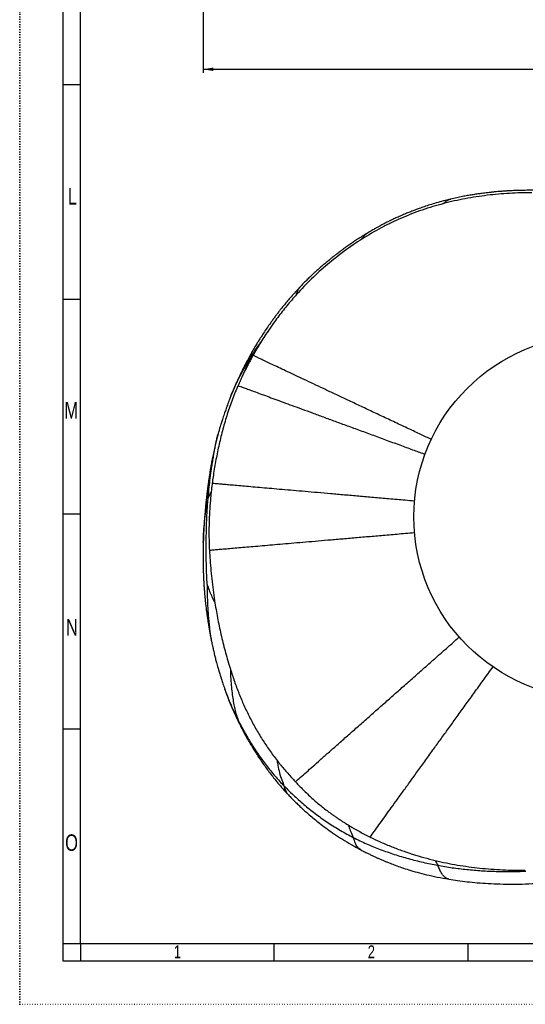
# Model space of a CAD drawing. Extents: x 0 to 594, y 0 to 841.
# Tile 1 of 9: x 0 to 146, y 0 to 284. Entities that reach past the tile are written whole.
import ezdxf

# ---------------------------------------------------------------- set-up
doc = ezdxf.new("R2010")
doc.units = 0
doc.linetypes.add('SLD-PUNTI', pattern=[0.635, 0, -0.635])
doc.linetypes.add('SLD-SOLIDO', pattern=[0])
doc.layers.get('0').update_dxf_attribs({"linetype": 'CONTINUOUS'})
doc.layers.add('FORMAT', color=7, linetype='SLD-SOLIDO')
doc.styles.add('SLDTEXTSTYLE2', font='ARIALN.TTF', dxfattribs={"width": 0.87})
doc.styles.add('SLDTEXTSTYLE3', font='GOTHIC.TTF', dxfattribs={"width": 0.913})
doc.dimstyles.new('SLDDIMSTYLE0', dxfattribs={"dimtxt": 2.645833, "dimasz": 3, "dimexe": 0, "dimexo": 0.0625, "dimgap": 0.661458, "dimtad": 0, "dimdec": 1, "dimlfac": 2, "dimrnd": 1e-09, "dimzin": 12, "dimtxsty": 'SLDTEXTSTYLE3', "dimsah": 1, "dimcen": 0.09, "dimazin": 3, "dimtfac": 1, "dimtdec": 1, "dimtofl": 0, "dimtmove": 0, "dimatfit": 3, "dimtolj": 1, "dimtzin": 12})

# ---------------------------------------------------------------- blocks, each defined once
blk = doc.blocks.new('_D')
at = {"layer": 'FORMAT', "color": 7}
for p, q in [((290.42, 392.43), (290.42, 269.02)), ((52.91, 379.97), (52.91, 269.02)), ((167.41, 275.35), (166.6, 275.35)), ((166.6, 275.35), (166.6, 268.22)), ((175.92, 275.35), (176.73, 275.35)), ((176.73, 275.35), (176.73, 268.22)), ((171.71, 272.06), (174.44, 272.06)), ((52.91, 270.02), (164.29, 270.02)), ((166.6, 268.22), (167.41, 268.22)), ((176.73, 268.22), (175.92, 268.22)), ((290.42, 270.02), (179.04, 270.02))]:
    blk.add_line(p, q, dxfattribs=at)
for points in [[(52.91, 270.02), (55.91, 269.52), (55.91, 270.52)], [(290.42, 270.02), (287.42, 270.52), (287.42, 269.52)]]:
    blk.add_solid(points, dxfattribs=at)
at = {"layer": 'FORMAT', "color": 7, "attachment_point": 1, "style": 'SLDTEXTSTYLE3'}
for s, insert, char_height in [('18', (167.41, 273.21), 2.646), ('1', (172.1, 275.2), 2.65), ('"', (174.83, 273.21), 2.65), ('2', (172.1, 271.6), 2.65), ('470', (168.73, 267.53), 2.646)]:
    blk.add_mtext(s, dxfattribs=dict(at, insert=insert, char_height=char_height))

msp = doc.modelspace()

# ---------------------------------------------------------------- linework, layer by layer
at = {"color": 7, "linetype": 'SLD-PUNTI'}
for q in [(0.001, 841), (594.499, -0.001)]:
    msp.add_line((0.001, -0.001), q, dxfattribs=at)
at = {"color": 7, "linetype": 'SLD-SOLIDO'}
for p, q in [((12.501, 12.499), (12.501, 828.499)), ((17.501, 17.499), (17.501, 823.499)), ((17.501, 265.499), (12.501, 265.499)), ((17.501, 203.499), (12.501, 203.499)), ((60.936, 175.648), (60.952, 175.69)), ((17.501, 141.499), (12.501, 141.499)), ((52.972, 133.323), (52.976, 133.427)), ((55.351, 104.792), (55.357, 104.767)), ((59.223, 91.009), (59.206, 91.058)), ((17.501, 79.499), (12.501, 79.499)), ((17.501, 17.499), (12.501, 17.499)), ((17.501, 17.499), (12.501, 17.499)), ((577.001, 17.499), (17.501, 17.499)), ((17.501, 17.499), (17.501, 12.499)), ((73.451, 12.499), (73.451, 17.499)), ((129.401, 12.499), (129.401, 17.499)), ((582.001, 12.499), (12.501, 12.499))]:
    msp.add_line(p, q, dxfattribs=at)
msp.add_circle((166.235, 140.752), 52.5, dxfattribs=at)
at = {"color": 8, "linetype": 'SLD-SOLIDO'}
for points in [[(147.793, 234.352), (146.72, 234.352), (144.572, 234.328), (141.353, 234.207), (138.139, 233.976), (134.934, 233.637), (131.741, 233.199), (128.563, 232.66), (125.407, 232.007), (123.319, 231.498), (122.28, 231.225)], [(98.772, 220.985), (97.025, 219.879), (93.608, 217.546), (88.739, 213.698), (84.148, 209.524), (81.285, 206.54), (79.904, 205.002)], [(54.78, 142.108), (54.754, 141.657), (54.731, 141.205), (54.71, 140.752)], [(63.028, 82.087), (63.318, 81.514), (63.909, 80.369), (64.829, 78.669), (65.786, 76.988), (66.783, 75.328), (67.826, 73.692), (68.912, 72.081), (70.04, 70.496), (71.209, 68.939), (72.419, 67.411), (73.67, 65.915), (74.964, 64.454), (75.857, 63.506), (76.312, 63.037)], [(76.312, 63.037), (76.792, 62.543), (77.765, 61.565), (79.261, 60.132), (80.793, 58.737), (82.365, 57.382), (83.976, 56.07), (85.625, 54.804), (87.312, 53.583), (89.035, 52.409), (90.793, 51.283), (92.583, 50.204), (94.404, 49.172), (95.636, 48.514), (96.258, 48.194)], [(96.258, 48.194), (96.889, 47.869), (98.16, 47.235), (100.097, 46.338), (102.064, 45.5), (104.056, 44.717), (106.069, 43.984), (108.101, 43.295), (110.15, 42.652), (112.216, 42.057), (114.296, 41.51), (116.389, 41.008), (118.494, 40.552), (119.905, 40.275), (120.611, 40.144)], [(119.924, 41.542), (120.167, 41.042), (120.405, 40.574), (120.611, 40.144)], [(120.611, 40.144), (121.307, 40.015), (122.702, 39.772), (124.802, 39.447), (126.91, 39.167), (129.024, 38.929), (131.144, 38.734), (133.269, 38.578), (135.397, 38.462), (137.528, 38.383), (139.66, 38.341), (141.794, 38.337), (143.929, 38.372), (145.352, 38.421), (146.063, 38.453)]]:
    msp.add_open_spline(points, degree=3, dxfattribs=at)
at = {"color": 7, "linetype": 'SLD-SOLIDO'}
for points, knots in [([(149.867, 235.05), (149.258, 235.058), (148.069, 235.072), (146.328, 235.066), (144.689, 235.041), (143.183, 234.998), (141.837, 234.942), (140.653, 234.879), (139.545, 234.807), (138.5, 234.728), (137.449, 234.636), (136.443, 234.538), (135.48, 234.434), (134.626, 234.335), (133.831, 234.236), (132.944, 234.119), (131.823, 233.961), (130.544, 233.763), (129.155, 233.527), (127.704, 233.255), (126.081, 232.921), (124.948, 232.658), (124.352, 232.52)], [0, 0, 0, 0, 0.07107781, 0.13881837, 0.20312921, 0.26228308, 0.31468124, 0.36031393, 0.40061155, 0.44422229, 0.48254144, 0.52372932, 0.56225204, 0.59550959, 0.62409466, 0.6557788, 0.69984657, 0.75629792, 0.80676486, 0.86420068, 0.92861144, 1, 1, 1, 1]), ([(124.365, 232.523), (123.651, 232.349), (122.259, 232.008), (120.256, 231.453), (118.422, 230.896), (116.789, 230.357), (115.353, 229.853), (114.057, 229.373), (112.84, 228.901), (111.654, 228.423), (110.435, 227.912), (109.197, 227.37), (107.996, 226.82), (106.926, 226.31), (106.091, 225.897), (105.416, 225.554), (104.838, 225.254), (104.215, 224.924), (103.494, 224.532), (102.619, 224.044), (101.548, 223.429), (100.774, 222.965), (100.353, 222.713)], [0, 0, 0, 0, 0.08459541, 0.16483179, 0.23919491, 0.30514584, 0.36264644, 0.41431874, 0.464133, 0.51284404, 0.56147532, 0.61623701, 0.66869675, 0.71377647, 0.75287044, 0.77617704, 0.8012116, 0.82796969, 0.85767867, 0.89597236, 0.94351513, 1, 1, 1, 1]), ([(100.353, 222.713), (99.853, 222.407), (98.902, 221.826), (97.567, 220.969), (96.386, 220.188), (95.263, 219.421), (94.232, 218.697), (93.327, 218.044), (92.652, 217.546), (92.109, 217.139), (91.529, 216.7), (90.82, 216.152), (90.009, 215.511), (89.137, 214.804), (88.262, 214.078), (87.36, 213.309), (86.454, 212.519), (85.624, 211.776), (84.843, 211.06), (84.078, 210.345), (83.183, 209.483), (82.154, 208.462), (81.436, 207.718), (81.054, 207.322)], [0, 0, 0, 0, 0.0710834, 0.1350221, 0.1921638, 0.2425416, 0.2996398, 0.3446284, 0.3775616, 0.4010947, 0.4267516, 0.4656084, 0.5095237, 0.5518644, 0.6015328, 0.6472335, 0.6953369, 0.7472909, 0.7822371, 0.8240183, 0.8743226, 0.933119, 1, 1, 1, 1]), ([(81.052, 207.32), (80.563, 206.8), (79.644, 205.823), (78.389, 204.414), (77.321, 203.176), (76.433, 202.108), (75.714, 201.219), (75.08, 200.416), (74.476, 199.635), (73.849, 198.804), (73.216, 197.946), (72.455, 196.891), (71.583, 195.646), (70.62, 194.22), (69.809, 192.974), (69.129, 191.895), (68.527, 190.914), (67.844, 189.77), (67.361, 188.934), (67.1, 188.48)], [0, 0, 0, 0, 0.09121444, 0.17146739, 0.2411891, 0.30039908, 0.34912903, 0.38741414, 0.43116275, 0.47498902, 0.52014337, 0.56712602, 0.64079278, 0.71429432, 0.78648613, 0.8302909, 0.87683171, 0.93325661, 1, 1, 1, 1]), ([(67.1, 188.48), (66.91, 188.146), (66.564, 187.535), (66.105, 186.693), (65.736, 186.007), (65.42, 185.411), (65.015, 184.635), (64.484, 183.594), (63.915, 182.439), (63.427, 181.414), (63.051, 180.604), (62.718, 179.871), (62.457, 179.284), (62.243, 178.797), (62.061, 178.378), (61.847, 177.88), (61.593, 177.277), (61.286, 176.539), (61.065, 175.993), (60.944, 175.693)], [0, 0, 0, 0, 0.08086094, 0.14791584, 0.20164975, 0.24493806, 0.28971794, 0.38589301, 0.49075111, 0.56059502, 0.62507086, 0.67908252, 0.73118546, 0.76024638, 0.79093373, 0.82791427, 0.87397767, 0.93059631, 1, 1, 1, 1]), ([(118.781, 163.115), (117.773, 163.59), (115.584, 164.622), (112.099, 166.264), (108.335, 168.039), (104.509, 169.843), (100.816, 171.584), (97.266, 173.258), (93.873, 174.859), (90.647, 176.381), (87.604, 177.817), (84.743, 179.167), (82.056, 180.436), (79.554, 181.617), (77.247, 182.707), (75.141, 183.702), (73.238, 184.602), (71.554, 185.398), (70.106, 186.084), (68.916, 186.648), (67.968, 187.098), (67.55, 187.298), (67.34, 187.397)], [0, 0, 0, 0, 0.0373535, 0.0811688, 0.1321936, 0.1832192, 0.2342652, 0.2853427, 0.3364347, 0.3875181, 0.4385727, 0.4896142, 0.5406614, 0.5917033, 0.642734, 0.693767, 0.7448152, 0.7958599, 0.846895, 0.8979323, 0.9489685, 1, 1, 1, 1]), ([(63, 178.687), (63.237, 178.599), (63.711, 178.423), (64.746, 178.04), (66.029, 177.566), (67.576, 176.995), (69.364, 176.337), (71.376, 175.596), (73.594, 174.779), (76.016, 173.888), (78.635, 172.924), (81.443, 171.891), (84.427, 170.794), (87.6, 169.628), (90.962, 168.392), (94.499, 167.092), (98.198, 165.733), (102.049, 164.318), (106.037, 162.853), (109.97, 161.409), (113.624, 160.067), (115.926, 159.222), (116.988, 158.832)], [0, 0, 0, 0, 0.0509957, 0.1019958, 0.1529964, 0.2039948, 0.2550031, 0.3060157, 0.3570145, 0.408011, 0.4590162, 0.510025, 0.5610286, 0.612048, 0.6630972, 0.714154, 0.7651947, 0.8162036, 0.8671934, 0.9181851, 0.9622808, 1, 1, 1, 1]), ([(60.944, 175.692), (60.812, 175.361), (60.568, 174.746), (60.231, 173.868), (59.939, 173.086), (59.68, 172.376), (59.449, 171.731), (59.224, 171.088), (58.988, 170.401), (58.739, 169.658), (58.508, 168.948), (58.304, 168.311), (58.128, 167.747), (57.95, 167.168), (57.746, 166.488), (57.496, 165.632), (57.32, 164.997), (57.223, 164.646)], [0, 0, 0, 0, 0.091253, 0.1693129, 0.2397247, 0.3057255, 0.3623045, 0.4151841, 0.4803941, 0.5495508, 0.6172434, 0.673554, 0.7229437, 0.7711249, 0.8306475, 0.9066414, 1, 1, 1, 1]), ([(57.223, 164.646), (57.121, 164.263), (56.937, 163.574), (56.708, 162.66), (56.542, 161.972), (56.417, 161.437), (56.201, 160.502), (55.783, 158.587), (55.373, 156.468), (55.047, 154.596), (54.863, 153.483), (54.685, 152.352), (54.523, 151.256), (54.384, 150.264), (54.255, 149.299), (54.126, 148.289), (53.997, 147.223), (53.881, 146.204), (53.768, 145.165), (53.658, 144.087), (53.558, 143.033), (53.481, 142.16), (53.419, 141.429), (53.361, 140.693), (53.299, 139.875), (53.242, 139.046), (53.196, 138.314), (53.16, 137.719), (53.133, 137.237), (53.108, 136.771), (53.081, 136.222), (53.047, 135.496), (53.007, 134.535), (52.985, 133.822), (52.973, 133.427)], [0, 0, 0, 0, 0.0373468, 0.0670599, 0.0890751, 0.1045018, 0.1194457, 0.1807981, 0.2926299, 0.3270314, 0.3627286, 0.4003416, 0.4360619, 0.4673319, 0.4947385, 0.527696, 0.5627198, 0.5952399, 0.6235027, 0.6603952, 0.6968379, 0.7229244, 0.7431736, 0.7663846, 0.7931474, 0.8215779, 0.8460329, 0.863309, 0.8785414, 0.8921901, 0.9077973, 0.9310277, 0.9617846, 1, 1, 1, 1]), ([(113.94, 145.313), (113.042, 145.391), (110.531, 145.61), (106.583, 145.955), (102.099, 146.345), (97.822, 146.718), (93.693, 147.078), (89.725, 147.425), (85.933, 147.756), (82.328, 148.071), (78.927, 148.369), (75.716, 148.649), (72.697, 148.914), (69.877, 149.16), (67.259, 149.39), (64.851, 149.601), (62.66, 149.793), (60.697, 149.966), (58.995, 150.116), (57.565, 150.242), (56.386, 150.347), (55.829, 150.396), (55.55, 150.421)], [0, 0, 0, 0, 0.0295943, 0.082796, 0.1337511, 0.1847068, 0.2356677, 0.2866318, 0.3375954, 0.3885549, 0.4395093, 0.4904627, 0.541418, 0.5923764, 0.6433361, 0.6942934, 0.7452472, 0.7961998, 0.8471486, 0.8980979, 0.9490482, 1, 1, 1, 1]), ([(54.738, 131.146), (55.09, 131.176), (55.794, 131.236), (57.156, 131.353), (58.742, 131.489), (60.57, 131.646), (62.632, 131.823), (64.901, 132.018), (67.368, 132.231), (70.028, 132.459), (72.877, 132.704), (75.91, 132.966), (79.121, 133.242), (82.512, 133.535), (86.102, 133.844), (89.875, 134.17), (93.819, 134.509), (97.924, 134.863), (102.178, 135.23), (106.64, 135.615), (110.566, 135.954), (113.064, 136.169), (113.951, 136.246)], [0, 0, 0, 0, 0.0509658, 0.1019325, 0.1528986, 0.2038639, 0.254831, 0.3057983, 0.3567687, 0.4077426, 0.4587153, 0.5096848, 0.5606521, 0.6116203, 0.6625939, 0.713569, 0.764541, 0.8155079, 0.8664714, 0.9174372, 0.9707139, 1, 1, 1, 1]), ([(52.971, 133.375), (52.964, 133.087), (52.95, 132.567), (52.937, 131.875), (52.929, 131.353), (52.924, 130.951), (52.919, 130.441), (52.913, 129.722), (52.911, 128.845), (52.915, 128.028), (52.921, 127.335), (52.931, 126.667), (52.948, 125.797), (52.975, 124.806), (53.015, 123.726), (53.062, 122.68), (53.122, 121.586), (53.188, 120.575), (53.25, 119.731), (53.306, 119.028), (53.372, 118.274), (53.454, 117.399), (53.55, 116.468), (53.648, 115.603), (53.735, 114.864), (53.813, 114.241), (53.886, 113.668), (53.957, 113.132), (54.031, 112.584), (54.115, 111.979), (54.21, 111.307), (54.326, 110.528), (54.463, 109.643), (54.631, 108.619), (54.835, 107.459), (55.075, 106.164), (55.254, 105.262), (55.347, 104.789)], [0, 0, 0, 0, 0.03093136, 0.05582102, 0.07451785, 0.08700016, 0.09840383, 0.12793093, 0.16236721, 0.19013274, 0.21486807, 0.23659423, 0.26176037, 0.30725438, 0.34136605, 0.37539199, 0.41629708, 0.45517275, 0.48078053, 0.50461911, 0.5288811, 0.55993326, 0.5965553, 0.62701147, 0.65071531, 0.67351989, 0.69161641, 0.71008924, 0.72899115, 0.7484482, 0.77288829, 0.79867939, 0.82936454, 0.86490358, 0.90524882, 0.95032733, 1, 1, 1, 1]), ([(79.561, 64.251), (80.04, 64.676), (81, 65.526), (82.706, 67.035), (84.607, 68.718), (86.716, 70.585), (89.022, 72.625), (91.512, 74.827), (94.178, 77.185), (97.015, 79.693), (100.014, 82.345), (102.997, 84.982), (105.941, 87.585), (108.812, 90.123), (111.789, 92.753), (114.864, 95.472), (118.034, 98.273), (120.991, 100.887), (123.726, 103.303), (125.583, 104.944), (126.641, 105.879), (126.859, 106.072)], [0, 0, 0, 0, 0.061084, 0.1221724, 0.183265, 0.2443579, 0.3054504, 0.3665429, 0.4276352, 0.4887266, 0.5498154, 0.6109041, 0.6618281, 0.7127637, 0.7637015, 0.8146332, 0.8655527, 0.9164557, 0.9534219, 0.9903949, 1, 1, 1, 1]), ([(55.349, 104.782), (55.411, 104.477), (55.527, 103.913), (55.7, 103.124), (55.849, 102.467), (55.998, 101.828), (56.149, 101.196), (56.312, 100.537), (56.468, 99.92), (56.627, 99.31), (56.803, 98.649), (56.992, 97.96), (57.173, 97.316), (57.326, 96.785), (57.472, 96.291), (57.645, 95.713), (57.895, 94.898), (58.236, 93.824), (58.68, 92.482), (59.008, 91.547), (59.185, 91.045)], [0, 0, 0, 0, 0.0655461, 0.1215924, 0.1685393, 0.2063663, 0.2584539, 0.3040793, 0.3480388, 0.3914236, 0.4360582, 0.4910982, 0.5413276, 0.5761279, 0.6075457, 0.6494558, 0.7019445, 0.7852866, 0.8848525, 1, 1, 1, 1]), ([(59.181, 91.056), (59.513, 90.146), (60.164, 88.36), (61.235, 85.743), (62.36, 83.185), (63.172, 81.525), (63.577, 80.697)], [0, 0, 0, 0, 0.2598936, 0.5103862, 0.7554741, 1, 1, 1, 1]), ([(63.576, 80.699), (63.934, 79.995), (64.617, 78.655), (65.638, 76.778), (66.581, 75.139), (67.428, 73.742), (68.121, 72.643), (68.748, 71.678), (69.405, 70.691), (70.238, 69.477), (71.176, 68.161), (72.204, 66.777), (73.309, 65.356), (74.564, 63.819), (75.983, 62.173), (77.01, 61.064), (77.545, 60.486)], [0, 0, 0, 0, 0.0960074, 0.1829669, 0.2600652, 0.3263225, 0.3817042, 0.4181828, 0.4662639, 0.5259712, 0.597318, 0.6627907, 0.7357432, 0.8161877, 0.9041358, 1, 1, 1, 1]), ([(79.561, 64.251), (79.693, 64.111), (79.958, 63.829), (80.361, 63.409), (80.769, 62.989), (81.451, 62.295), (82.415, 61.339), (83.679, 60.139), (84.97, 58.97), (86.289, 57.835), (87.639, 56.735), (88.814, 55.832), (89.802, 55.104), (90.593, 54.538), (91.401, 53.977), (92.226, 53.42), (93.069, 52.868), (93.928, 52.318), (94.511, 51.962), (94.804, 51.783)], [0, 0, 0, 0, 0.0292738, 0.0587306, 0.088371, 0.1181948, 0.2064858, 0.2944844, 0.3828568, 0.4708355, 0.5586402, 0.6472148, 0.6958229, 0.7450248, 0.7948211, 0.8452113, 0.8961942, 0.9477789, 1, 1, 1, 1]), ([(77.545, 60.486), (77.869, 60.145), (78.505, 59.476), (79.461, 58.514), (80.404, 57.594), (81.415, 56.645), (82.584, 55.586), (83.912, 54.433), (85.39, 53.2), (87.002, 51.912), (88.825, 50.534), (90.875, 49.09), (93.164, 47.601), (95.697, 46.08), (97.497, 45.111), (98.43, 44.608)], [0, 0, 0, 0, 0.0535402, 0.1050847, 0.1543137, 0.2035209, 0.2629494, 0.3338249, 0.4036891, 0.4819682, 0.568666, 0.6637906, 0.7673527, 0.8793486, 1, 1, 1, 1]), ([(98.43, 44.609), (98.816, 44.407), (99.53, 44.035), (100.523, 43.538), (101.343, 43.14), (102.001, 42.828), (102.503, 42.595), (102.911, 42.409), (103.276, 42.244), (103.657, 42.075), (104.056, 41.901), (104.558, 41.684), (105.188, 41.418), (105.998, 41.085), (107.074, 40.657), (108.486, 40.118), (110.281, 39.478), (112.381, 38.791), (114.793, 38.086), (117.523, 37.388), (120.568, 36.711), (122.716, 36.336), (123.839, 36.14)], [0, 0, 0, 0, 0.04854701, 0.0898591, 0.12376932, 0.1502615, 0.17112559, 0.18552317, 0.20031231, 0.2157977, 0.23198008, 0.24886005, 0.27679631, 0.30829325, 0.34643286, 0.40595501, 0.47676673, 0.55887001, 0.65226464, 0.75694331, 0.87289018, 1, 1, 1, 1]), ([(123.839, 36.14), (124.681, 36.006), (126.432, 35.728), (129.171, 35.387), (132.119, 35.1), (135.277, 34.876), (138.644, 34.728), (142.216, 34.681), (145.991, 34.745), (148.57, 34.901), (149.893, 34.98)], [0, 0, 0, 0, 0.0978529, 0.2033909, 0.316725, 0.4378439, 0.5667488, 0.7034355, 0.8478961, 1, 1, 1, 1])]:
    msp.add_open_spline(points, degree=3, knots=knots, dxfattribs=at)
at = {"color": 8, "linetype": 'SLD-SOLIDO'}
for points, knots in [([(122.28, 231.225), (121.242, 230.952), (119.177, 230.372), (116.115, 229.382), (113.095, 228.265), (110.119, 227.04), (107.191, 225.701), (103.361, 223.763), (100.584, 222.133), (98.772, 220.985)], [0.819916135, 0.819916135, 0.819916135, 0.819916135, 0.824704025, 0.829491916, 0.834279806, 0.839067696, 0.843855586, 0.848643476, 0.858219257, 0.858219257, 0.858219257, 0.858219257]), ([(122.28, 231.225), (122.508, 231.446), (122.964, 231.888), (123.663, 232.314), (124.147, 232.449), (124.367, 232.51)], [0, 0, 0, 0, 0.3524573, 0.7049014, 1, 1, 1, 1]), ([(98.772, 220.985), (98.965, 221.287), (99.35, 221.889), (99.872, 222.416), (100.245, 222.624), (100.366, 222.691)], [0, 0, 0, 0, 0.4030829, 0.8063279, 1, 1, 1, 1]), ([(79.904, 205.002), (78.945, 203.935), (77.078, 201.757), (74.43, 198.366), (71.935, 194.863), (70.373, 192.459), (69.617, 191.241)], [0.895142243, 0.895142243, 0.895142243, 0.895142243, 0.901550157, 0.907958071, 0.914365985, 0.920773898, 0.920773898, 0.920773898, 0.920773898]), ([(79.904, 205.002), (80.014, 205.363), (80.235, 206.085), (80.65, 206.871), (80.955, 207.178), (81.067, 207.29)], [0, 0, 0, 0, 0.3873875, 0.7747659, 1, 1, 1, 1]), ([(66.422, 186.497), (66.715, 186.971), (67.314, 187.917), (68.248, 189.317), (69.021, 190.421), (69.484, 191.059), (69.617, 191.241)], [0, 0, 0, 0, 0.08333333, 0.16666667, 0.25, 0.28344152, 0.28344152, 0.28344152, 0.28344152]), ([(69.617, 191.241), (69.177, 190.533), (68.406, 189.258), (67.662, 187.969), (67.34, 187.397)], [0.9207738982, 0.9207738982, 0.9207738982, 0.9207738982, 0.9245000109, 0.9274352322, 0.9274352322, 0.9274352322, 0.9274352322]), ([(66.422, 186.497), (66.486, 186.673), (66.614, 187.032), (66.685, 187.334), (66.739, 187.584), (66.809, 187.828), (66.896, 188.064), (66.989, 188.285), (67.071, 188.414), (67.11, 188.474)], [0, 0, 0, 0, 0.1387633, 0.282515, 0.4297412, 0.5774132, 0.72507, 0.872718, 1, 1, 1, 1]), ([(60.952, 175.69), (61.016, 175.858), (61.415, 176.895), (62.459, 179.248), (64.168, 182.711), (65.671, 185.235), (66.422, 186.497)], [0, 0, 0, 0, 0.0447076, 0.2752617, 0.6375279, 1, 1, 1, 1]), ([(67.342, 187.396), (67.255, 187.241), (66.965, 186.724), (66.479, 185.838), (65.992, 184.923), (65.607, 184.184), (65.328, 183.638), (65.044, 183.075), (64.86, 182.7), (64.763, 182.503)], [0, 0, 0, 0, 0.0962092, 0.322066, 0.5479551, 0.6581958, 0.7739175, 0.8808024, 1, 1, 1, 1]), ([(66.422, 186.497), (66.224, 185.981), (65.582, 184.558), (64.995, 183.109), (64.763, 182.503)], [0, 0, 0, 0, 0.08333333, 0.14236407, 0.14236407, 0.14236407, 0.14236407]), ([(64.763, 182.503), (64.669, 182.311), (64.489, 181.941), (64.235, 181.408), (64.006, 180.92), (63.722, 180.306), (63.386, 179.568), (63.126, 178.975), (63, 178.687)], [0, 0, 0, 0, 0.1529148, 0.2933284, 0.4215254, 0.5377774, 0.7754763, 1, 1, 1, 1]), ([(63, 178.687), (62.958, 178.591), (62.319, 177.112), (61.159, 174.217), (59.71, 169.934), (58.464, 165.587), (57.403, 161.191), (56.508, 156.759), (55.912, 153.164), (55.629, 151.046), (55.55, 150.421)], [0.941932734, 0.941932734, 0.941932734, 0.941932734, 0.942399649, 0.949120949, 0.955842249, 0.96256355, 0.96928485, 0.97600615, 0.98272745, 0.985537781, 0.985537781, 0.985537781, 0.985537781]), ([(54.362, 146.007), (54.44, 146.905), (54.596, 148.7), (54.895, 151.375), (55.207, 153.682), (55.501, 155.614), (55.752, 157.161), (56.003, 158.661), (56.246, 160.071), (56.478, 161.366), (56.718, 162.572), (56.964, 163.668), (57.15, 164.362), (57.233, 164.67)], [0, 0, 0, 0, 0.1317136, 0.2634512, 0.3953587, 0.473142, 0.5507535, 0.6280423, 0.7051789, 0.7825055, 0.8601441, 0.9377804, 1, 1, 1, 1]), ([(55.55, 150.421), (55.523, 150.203), (55.469, 149.768), (55.393, 149.116), (55.319, 148.462), (55.273, 148.026), (55.25, 147.808)], [0, 0, 0, 0, 0.03405028, 0.06810056, 0.10215084, 0.13620111, 0.13620111, 0.13620111, 0.13620111]), ([(52.976, 133.427), (53.005, 134.24), (53.07, 136.041), (53.286, 138.811), (53.53, 141.039), (53.745, 142.59), (53.881, 143.485), (54.03, 144.374), (54.19, 145.26), (54.305, 145.76), (54.362, 146.007)], [0, 0, 0, 0, 0.1876279, 0.4154147, 0.642987, 0.7145726, 0.7862323, 0.8579922, 0.9295393, 1, 1, 1, 1]), ([(54.098, 121.267), (54.066, 121.661), (54.005, 123.037), (53.89, 125.768), (53.813, 129.138), (53.826, 133.282), (53.865, 137.557), (53.999, 141.078), (54.189, 143.901), (54.303, 145.31), (54.362, 146.007)], [0, 0, 0, 0, 0.0833333, 0.1666667, 0.3333333, 0.5, 0.6666667, 0.8333333, 0.9166667, 1, 1, 1, 1]), ([(54.362, 146.007), (54.441, 146.324), (54.699, 146.884), (55.011, 147.438), (55.249, 147.808)], [0, 0, 0, 0, 0.08333333, 0.26547562, 0.26547562, 0.26547562, 0.26547562]), ([(55.017, 145.394), (54.967, 144.814), (54.88, 143.719), (54.809, 142.623), (54.78, 142.108)], [0.26175587, 0.26175587, 0.26175587, 0.26175587, 0.35215084, 0.43227796, 0.43227796, 0.43227796, 0.43227796]), ([(55.25, 147.808), (55.177, 147.117), (55.098, 146.312), (55.027, 145.507), (55.017, 145.394)], [0.13620111, 0.13620111, 0.13620111, 0.13620111, 0.24417598, 0.26175587, 0.26175587, 0.26175587, 0.26175587]), ([(54.71, 140.752), (54.691, 140.331), (54.621, 138.519), (54.579, 135.315), (54.666, 132.535), (54.738, 131.146)], [0.50255323, 0.50255323, 0.50255323, 0.50255323, 0.56810056, 0.78405028, 1, 1, 1, 1]), ([(54.738, 131.146), (54.788, 130.187), (54.918, 128.19), (55.184, 125.158), (55.509, 122.049), (55.892, 118.947), (56.192, 116.886), (56.353, 115.857)], [0.013877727, 0.013877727, 0.013877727, 0.013877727, 0.018032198, 0.022540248, 0.027048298, 0.031556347, 0.036064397, 0.036064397, 0.036064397, 0.036064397]), ([(54.098, 121.267), (54.094, 121.154), (54.085, 120.896), (54.086, 120.414), (54.09, 119.868), (54.1, 118.889), (54.124, 117.083), (54.21, 114.859), (54.367, 112.579), (54.532, 110.737), (54.716, 109.029), (54.908, 107.493), (55.097, 106.187), (55.235, 105.327), (55.333, 104.876), (55.351, 104.792)], [0, 0, 0, 0, 0.0213751, 0.0488624, 0.0798582, 0.1117144, 0.2105631, 0.3859756, 0.490368, 0.5948483, 0.6994323, 0.7925953, 0.885516, 0.978687, 1, 1, 1, 1]), ([(54.098, 121.267), (54.132, 121.169), (54.591, 119.727), (55.368, 117.837), (56.116, 116.317), (56.353, 115.857)], [0, 0, 0, 0, 0.08333333, 0.33333333, 0.44241577, 0.44241577, 0.44241577, 0.44241577]), ([(56.353, 115.857), (56.606, 114.245), (57.166, 111.029), (58.181, 106.24), (59.183, 102.285), (60.071, 99.142), (60.544, 97.578), (60.789, 96.798)], [0.036064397, 0.036064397, 0.036064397, 0.036064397, 0.043133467, 0.050202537, 0.057271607, 0.060806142, 0.064340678, 0.064340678, 0.064340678, 0.064340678]), ([(60.789, 96.798), (61.161, 95.614), (61.942, 93.257), (63.24, 89.764), (64.691, 86.33), (66.295, 82.964), (68.051, 79.674), (69.972, 76.478), (72.053, 73.383), (73.532, 71.385), (74.293, 70.403)], [0.064340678, 0.064340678, 0.064340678, 0.064340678, 0.069708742, 0.075076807, 0.080444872, 0.085812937, 0.091181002, 0.096549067, 0.101917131, 0.107285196, 0.107285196, 0.107285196, 0.107285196]), ([(60.789, 96.798), (60.797, 96.439), (60.824, 95.28), (60.908, 93.359), (61.135, 91.02), (61.431, 88.814), (61.694, 86.947), (62.028, 85.235), (62.498, 83.567), (62.887, 82.484), (63.028, 82.087)], [0.37986111, 0.37986111, 0.37986111, 0.37986111, 0.41666667, 0.5, 0.58333333, 0.66666667, 0.75, 0.83333333, 0.91666667, 1, 1, 1, 1]), ([(101.124, 48.283), (101.512, 48.823), (102.29, 49.903), (103.641, 51.78), (105.128, 53.846), (106.76, 56.111), (108.529, 58.565), (110.428, 61.2), (112.454, 64.01), (114.6, 66.986), (116.862, 70.123), (119.105, 73.233), (121.311, 76.292), (123.458, 79.269), (125.68, 82.348), (127.974, 85.527), (130.335, 88.8), (132.763, 92.164), (134.851, 95.058), (136.153, 96.862), (136.591, 97.469)], [0, 0, 0, 0, 0.0615076, 0.1230186, 0.1845339, 0.2460502, 0.3075649, 0.3690786, 0.4305929, 0.4921077, 0.5536205, 0.6151326, 0.666406, 0.7176883, 0.768972, 0.820251, 0.8715207, 0.9227768, 0.9740277, 1, 1, 1, 1]), ([(63.028, 82.087), (62.46, 83.259), (61.324, 85.604), (60.067, 88.588), (59.431, 90.413), (59.223, 91.009)], [0, 0, 0, 0, 0.4024745, 0.8048772, 1, 1, 1, 1]), ([(63.577, 80.699), (63.514, 80.83), (63.386, 81.098), (63.231, 81.511), (63.096, 81.895), (63.028, 82.087)], [0, 0, 0, 0, 0.3264457, 0.6641319, 1, 1, 1, 1]), ([(74.293, 70.403), (75.004, 69.486), (76.467, 67.682), (78.254, 65.656), (79.301, 64.527), (79.56, 64.251)], [0.107285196, 0.107285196, 0.107285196, 0.107285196, 0.112301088, 0.11731698, 0.118953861, 0.118953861, 0.118953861, 0.118953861]), ([(74.293, 70.403), (74.359, 69.945), (74.545, 68.705), (74.919, 66.828), (75.577, 64.783), (76.134, 63.514), (76.312, 63.037)], [0.70362464, 0.70362464, 0.70362464, 0.70362464, 0.75, 0.83333333, 0.91666667, 1, 1, 1, 1]), ([(77.55, 60.489), (77.451, 60.599), (77.233, 60.84), (76.97, 61.273), (76.741, 61.773), (76.568, 62.311), (76.398, 62.795), (76.312, 63.037)], [0, 0, 0, 0, 0.1740202, 0.3808395, 0.5876603, 0.7942452, 1, 1, 1, 1]), ([(94.804, 51.783), (94.979, 51.678), (95.315, 51.475), (95.803, 51.185), (96.606, 50.713), (97.743, 50.062), (99.235, 49.248), (100.366, 48.661), (100.998, 48.346), (101.124, 48.283)], [0, 0, 0, 0, 0.08450995, 0.16309475, 0.2357143, 0.47118331, 0.70689982, 0.94160445, 1, 1, 1, 1]), ([(94.804, 51.783), (94.993, 51.236), (95.482, 49.95), (96.038, 48.766), (96.258, 48.194)], [0.85869485, 0.85869485, 0.85869485, 0.85869485, 0.91666667, 1, 1, 1, 1]), ([(98.439, 44.632), (98.244, 44.74), (97.889, 44.936), (97.455, 45.415), (97.107, 45.946), (96.815, 46.58), (96.581, 47.297), (96.365, 47.895), (96.258, 48.194)], [0, 0, 0, 0, 0.1961036, 0.3569821, 0.5178256, 0.6786837, 0.8394872, 1, 1, 1, 1]), ([(101.124, 48.283), (102.017, 47.84), (103.946, 46.931), (106.954, 45.653), (110.136, 44.44), (114.436, 42.984), (117.717, 42.071), (119.924, 41.542)], [0.157824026, 0.157824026, 0.157824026, 0.157824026, 0.16213533, 0.167042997, 0.171950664, 0.176858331, 0.186673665, 0.186673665, 0.186673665, 0.186673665]), ([(119.924, 41.542), (122.047, 41.032), (125.257, 40.376), (129.572, 39.712), (132.823, 39.32), (136.084, 39.028), (140.441, 38.765), (143.715, 38.713), (145.897, 38.743)], [0.186673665, 0.186673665, 0.186673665, 0.186673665, 0.196118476, 0.200840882, 0.205563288, 0.210285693, 0.215008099, 0.22445291, 0.22445291, 0.22445291, 0.22445291]), ([(123.841, 36.159), (123.68, 36.189), (123.304, 36.258), (122.739, 36.61), (122.163, 37.193), (121.632, 37.999), (121.154, 38.97), (120.792, 39.753), (120.611, 40.144)], [0, 0, 0, 0, 0.1312835, 0.307556, 0.4805872, 0.6536552, 0.8268257, 1, 1, 1, 1])]:
    msp.add_open_spline(points, degree=3, knots=knots, dxfattribs=at)

# ---------------------------------------------------------------- texts
at = {"color": 7, "linetype": 'CONTINUOUS', "attachment_point": 2, "style": 'SLDTEXTSTYLE2'}
for s, insert, char_height in [('L', (15.227, 235.716), 4.763), ('M', (14.888, 173.893), 4.763), ('N', (15.063, 111.261), 4.763), ('O', (14.963, 49.079), 4.763), ('2', (101.475, 17.028), 3.704), ('1', (45.525, 17.028), 3.704)]:
    msp.add_mtext(s, dxfattribs=dict(at, insert=insert, char_height=char_height))

# ---------------------------------------------------------------- dimensions: what is measured, and where the dimension line sits
at = {"layer": 'FORMAT', "color": 7}
dim = msp.add_linear_dim(base=(290.417, 270.022), p1=(52.913, 380.974), p2=(290.417, 393.425), dimstyle='SLDDIMSTYLE0', dxfattribs=at)
dim.commit()
dim.dimension.update_dxf_attribs({"geometry": '_D', "text_midpoint": (171.665, 270.022), "dimtype": 160})

doc.saveas('drawing.dxf')
